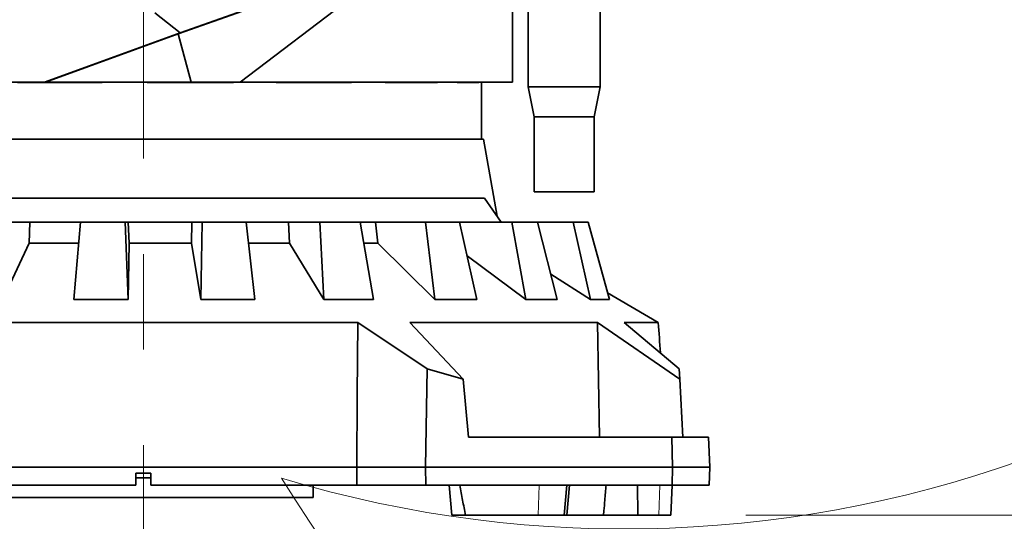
# Model space of a CAD drawing. Header units: millimetres. Extents: x 0 to 14900, y 0 to 10500.
# Tile 5 of 58: x 3356 to 4011, y 4541 to 4875. Entities that reach past the tile are written whole.
import ezdxf

# ---------------------------------------------------------------- set-up
doc = ezdxf.new("R2010")
doc.units = ezdxf.units.MM
doc.header["$LTSCALE"] = 25
doc.linetypes.add('CENTERX2', pattern=[20.32, 12.7, -2.54, 2.54, -2.54])
doc.styles.add('SLDTEXTSTYLE0', font='TXT', dxfattribs={"width": 0.605})
doc.dimstyles.new('SLDDIMSTYLE0', dxfattribs={"dimtxt": 87.5, "dimasz": 87.5, "dimexe": 0, "dimexo": 0.0625, "dimgap": 21.875, "dimtad": 1, "dimdec": 0, "dimrnd": 1e-09, "dimzin": 12, "dimdsep": 46, "dimtxsty": 'SLDTEXTSTYLE0', "dimsah": 1, "dimcen": 0.09, "dimadec": 0, "dimazin": 3, "dimtfac": 1, "dimtofl": 0, "dimtmove": 0, "dimatfit": 3, "dimfxl": 1, "dimfrac": 2, "dimtolj": 1, "dimtzin": 12, "dimarcsym": 0})

# ---------------------------------------------------------------- blocks, each defined once
blk = doc.blocks.new('_D')
at = {"color": 7, "linetype": 'Continuous', "lineweight": 0}
for p, q in [((1911.3, 5275.24), (1911.3, 3425.24)), ((3437.99, 4401.93), (3437.99, 3425.24)), ((1911.3, 3462.74), (3437.99, 3462.74))]:
    blk.add_line(p, q, dxfattribs=at)
at = {"color": 7, "linetype": 'Continuous', "lineweight": 18}
for points in [[(1911.3, 3462.74), (1998.8, 3450.24), (1998.8, 3475.24)], [(3437.99, 3462.74), (3350.49, 3475.24), (3350.49, 3450.24)]]:
    blk.add_solid(points, dxfattribs=at)
at = {"color": 7, "linetype": 'Continuous', "lineweight": 18, "insert": (2540.97, 3575.54), "char_height": 87.5, "attachment_point": 1, "style": 'SLDTEXTSTYLE0'}
blk.add_mtext('1527', dxfattribs=at)
blk = doc.blocks.new('_D_1')
at = {"color": 7, "linetype": 'Continuous', "lineweight": 0}
for p, q in [((1124.32, 5754.93), (1124.32, 3155.26)), ((3437.99, 4401.93), (3437.99, 3155.26)), ((1124.32, 3192.76), (3437.99, 3192.76))]:
    blk.add_line(p, q, dxfattribs=at)
at = {"color": 7, "linetype": 'Continuous', "lineweight": 18}
for points in [[(1124.32, 3192.76), (1211.82, 3180.26), (1211.82, 3205.26)], [(3437.99, 3192.76), (3350.49, 3205.26), (3350.49, 3180.26)]]:
    blk.add_solid(points, dxfattribs=at)
at = {"color": 7, "linetype": 'Continuous', "lineweight": 18, "insert": (2147.48, 3305.55), "char_height": 87.5, "attachment_point": 1, "style": 'SLDTEXTSTYLE0'}
blk.add_mtext('2314', dxfattribs=at)
blk = doc.blocks.new('_D_2')
at = {"color": 7, "linetype": 'Continuous', "lineweight": 0}
for p, q in [((4547.04, 5275.24), (4547.04, 3425.24)), ((3437.99, 4401.93), (3437.99, 3425.24)), ((4547.04, 3462.74), (3437.99, 3462.74))]:
    blk.add_line(p, q, dxfattribs=at)
at = {"color": 7, "linetype": 'Continuous', "lineweight": 18}
for points in [[(3437.99, 3462.74), (3525.49, 3450.24), (3525.49, 3475.24)], [(4547.04, 3462.74), (4459.54, 3475.24), (4459.54, 3450.24)]]:
    blk.add_solid(points, dxfattribs=at)
at = {"color": 7, "linetype": 'Continuous', "lineweight": 18, "insert": (3858.84, 3575.54), "char_height": 87.5, "attachment_point": 1, "style": 'SLDTEXTSTYLE0'}
blk.add_mtext('1109', dxfattribs=at)
blk = doc.blocks.new('_D_3')
at = {"color": 7, "linetype": 'Continuous', "lineweight": 0}
for p, q in [((6493.69, 5374.16), (6493.69, 3171.12)), ((3437.99, 4401.93), (3437.99, 3171.12)), ((6493.69, 3208.62), (3437.99, 3208.62))]:
    blk.add_line(p, q, dxfattribs=at)
at = {"color": 7, "linetype": 'Continuous', "lineweight": 18}
for points in [[(3437.99, 3208.62), (3525.49, 3196.12), (3525.49, 3221.12)], [(6493.69, 3208.62), (6406.19, 3221.12), (6406.19, 3196.12)]]:
    blk.add_solid(points, dxfattribs=at)
at = {"color": 7, "linetype": 'Continuous', "lineweight": 18, "insert": (4832.16, 3321.42), "char_height": 87.5, "attachment_point": 1, "style": 'SLDTEXTSTYLE0'}
blk.add_mtext('3056', dxfattribs=at)
blk = doc.blocks.new('_D_4')
at = {"color": 7, "linetype": 'Continuous', "lineweight": 0}
for p, q in [((3838.89, 4545.24), (7066.98, 4545.24)), ((7029.48, 3819.15), (7029.48, 4545.24)), ((4938.68, 3819.15), (7066.98, 3819.15))]:
    blk.add_line(p, q, dxfattribs=at)
at = {"color": 7, "linetype": 'Continuous', "lineweight": 18}
for points in [[(7029.48, 4545.24), (7016.98, 4457.74), (7041.98, 4457.74)], [(7029.48, 3819.15), (7041.98, 3906.65), (7016.98, 3906.65)]]:
    blk.add_solid(points, dxfattribs=at)
at = {"color": 7, "linetype": 'Continuous', "lineweight": 18, "insert": (6916.69, 4081.94), "char_height": 87.5, "attachment_point": 1, "rotation": 90, "style": 'SLDTEXTSTYLE0'}
blk.add_mtext('726', dxfattribs=at)
blk = doc.blocks.new('_D_5')
at = {"color": 7, "linetype": 'Continuous', "lineweight": 0}
for p, q in [((3807.99, 8065.25), (7066.98, 8065.25)), ((7029.48, 8065.25), (7029.48, 4545.24)), ((3838.89, 4545.24), (7066.98, 4545.24))]:
    blk.add_line(p, q, dxfattribs=at)
at = {"color": 7, "linetype": 'Continuous', "lineweight": 18}
for points in [[(7029.48, 8065.25), (7016.98, 7977.75), (7041.98, 7977.75)], [(7029.48, 4545.24), (7041.98, 4632.74), (7016.98, 4632.74)]]:
    blk.add_solid(points, dxfattribs=at)
at = {"color": 7, "linetype": 'Continuous', "lineweight": 18, "insert": (6916.69, 6171.57), "char_height": 87.5, "attachment_point": 1, "rotation": 90, "style": 'SLDTEXTSTYLE0'}
blk.add_mtext('3520', dxfattribs=at)

msp = doc.modelspace()

# ---------------------------------------------------------------- linework, layer by layer
at = {"color": 7, "linetype": 'CENTERX2', "lineweight": 18}
msp.add_line((3437.9923585, 5099.9597652), (3437.9923585, 4451.9302102), dxfattribs=at)
at = {"color": 7, "linetype": 'Continuous', "lineweight": 35}
for p, q in [((3748.022227, 4967.1147766), (3462.5380007, 4866.0921929)), ((3617.4280124, 4920.6728841), (3461.2063265, 4865.3916571)), ((3502.4167367, 4833.2433282), (3617.4280124, 4920.6728841)), ((3683.4923585, 4906.2433282), (3683.4923585, 4833.2433282)), ((3693.9923585, 4897.5104439), (3693.9923585, 4830.2433282)), ((3741.9923585, 4830.2433282), (3741.9923585, 4897.5104439)), ((3445.5930974, 4879.4076745), (3462.5380007, 4866.0921929)), ((3462.5380007, 4866.0921929), (3372.2864866, 4833.2433282)), ((3461.2063265, 4865.3916571), (3372.8795187, 4833.2433282)), ((3469.8739412, 4833.2433282), (3461.2063265, 4865.3916571)), ((3372.2864866, 4833.2433282), (3272.8248572, 4833.2433282)), ((3410.5039503, 4833.0607885), (3354.1710846, 4833.0607885)), ((3372.8795187, 4833.2433282), (3372.2864866, 4833.2433282)), ((3372.8795187, 4833.2433282), (3469.8739412, 4833.2433282)), ((3410.5039503, 4833.0607885), (3410.4642417, 4833.2433282)), ((3410.5039503, 4833.0607885), (3410.5039503, 4833.2433282)), ((3440.4573239, 4833.0607885), (3440.4573239, 4833.2433282)), ((3440.5179298, 4833.2433282), (3440.4573239, 4833.0607885)), ((3498.0551586, 4833.0607885), (3440.4573239, 4833.0607885)), ((3469.8739412, 4833.2433282), (3502.4167367, 4833.2433282)), ((3498.0551586, 4833.0607885), (3497.9457668, 4833.2433282)), ((3498.0551586, 4833.0607885), (3498.0551586, 4833.2433282)), ((3683.4923585, 4833.2433282), (3502.4167367, 4833.2433282)), ((3526.3682946, 4833.0607885), (3526.3682946, 4833.2433282)), ((3576.46235, 4833.0607885), (3526.3682946, 4833.0607885)), ((3576.46235, 4833.0607885), (3576.46235, 4833.2433282)), ((3598.8248301, 4833.0607885), (3598.8248301, 4833.2433282)), ((3633.7887405, 4833.0607885), (3598.8248301, 4833.0607885)), ((3633.7887405, 4833.0607885), (3633.7887405, 4833.2433282)), ((3646.7960798, 4833.0607885), (3646.7960798, 4833.2433282)), ((3661.3069067, 4833.0607885), (3646.7960798, 4833.0607885)), ((3661.3069067, 4833.0607885), (3661.3069067, 4833.2433282)), ((3662.9923585, 4795.2433282), (3662.9923585, 4833.2433282)), ((3693.9923585, 4830.2433282), (3697.9923585, 4810.2433282)), ((3741.9923585, 4830.2433282), (3693.9923585, 4830.2433282)), ((3737.9923585, 4810.2433282), (3741.9923585, 4830.2433282)), ((3697.9923585, 4810.2433282), (3697.9923585, 4760.2433282)), ((3737.9923585, 4810.2433282), (3697.9923585, 4810.2433282)), ((3737.9923585, 4760.2433282), (3737.9923585, 4810.2433282)), ((3211.6903425, 4795.2433282), (3664.2943746, 4795.2433282)), ((3673.3235839, 4744.0361375), (3664.2943746, 4795.2433282)), ((3737.9923585, 4760.2433282), (3697.9923585, 4760.2433282)), ((3206.7107077, 4756.0002523), (3664.9224558, 4756.0002523)), ((3664.9224558, 4756.0002523), (3675.9868714, 4740.2433282)), ((3346.0644703, 4740.2433282), (3362.3742569, 4740.2433282)), ((3361.9616897, 4726.2035077), (3362.3742569, 4740.2433282)), ((3362.3742569, 4740.2433282), (3396.1715601, 4740.2433282)), ((3396.1885702, 4740.2433282), (3391.6455935, 4688.6378091)), ((3425.8218157, 4740.2433282), (3396.1885702, 4740.2433282)), ((3425.8218157, 4740.2433282), (3427.9811055, 4740.2433282)), ((3427.9818333, 4688.6378091), (3425.8218157, 4740.2433282)), ((3428.5686813, 4726.2035077), (3427.9811055, 4740.2433282)), ((3427.9811055, 4740.2433282), (3470.1730957, 4740.2433282)), ((3469.9178058, 4726.2035077), (3470.1730957, 4740.2433282)), ((3470.1730957, 4740.2433282), (3477.114039, 4740.2433282)), ((3477.114039, 4740.2433282), (3476.174742, 4688.6378091)), ((3506.4085634, 4740.2433282), (3477.114039, 4740.2433282)), ((3512.0956425, 4688.6378091), (3506.4085634, 4740.2433282)), ((3506.4085634, 4740.2433282), (3534.547756, 4740.2433282)), ((3535.2908114, 4726.2035077), (3534.547756, 4740.2433282)), ((3534.547756, 4740.2433282), (3555.3734299, 4740.2433282)), ((3555.3734299, 4740.2433282), (3558.1018241, 4688.6378091)), ((3582.3328598, 4740.2433282), (3555.3734299, 4740.2433282)), ((3591.1594353, 4688.6378091), (3582.3328598, 4740.2433282)), ((3582.4281483, 4740.2433282), (3592.3423255, 4740.2433282)), ((3594.0330882, 4726.2035077), (3592.3423255, 4740.2433282)), ((3592.3423255, 4740.2433282), (3625.6334948, 4740.2433282)), ((3625.6334948, 4740.2433282), (3631.8436446, 4688.6378091)), ((3648.4205897, 4740.2433282), (3625.6334948, 4740.2433282)), ((3659.785145, 4688.6378091), (3648.4205897, 4740.2433282)), ((3648.4205897, 4740.2433282), (3683.1061264, 4740.2433282)), ((3683.1061264, 4740.2433282), (3692.3748203, 4688.6378091)), ((3700.1679833, 4740.2433282), (3683.1061264, 4740.2433282)), ((3713.2960428, 4688.6378091), (3700.1679833, 4740.2433282)), ((3700.1679833, 4740.2433282), (3723.8746598, 4740.2433282)), ((3723.8746598, 4740.2433282), (3735.5702516, 4688.6378091)), ((3734.0485413, 4740.2433282), (3723.8746598, 4740.2433282)), ((3748.0454495, 4688.6378091), (3734.0485413, 4740.2433282)), ((3361.9616897, 4726.2035077), (3344.5502249, 4688.6378091)), ((3394.9239014, 4726.2035077), (3361.9616897, 4726.2035077)), ((3428.5686813, 4726.2035077), (3427.9818333, 4688.6378091)), ((3469.9178058, 4726.2035077), (3428.5686813, 4726.2035077)), ((3476.174742, 4688.6378091), (3469.9178058, 4726.2035077)), ((3535.2908114, 4726.2035077), (3508.0032244, 4726.2035077)), ((3558.1018241, 4688.6378091), (3535.2908114, 4726.2035077)), ((3594.0330882, 4726.2035077), (3584.8304933, 4726.2035077)), ((3631.8436446, 4688.6378091), (3594.0330882, 4726.2035077)), ((3692.3748203, 4688.6378091), (3653.3599628, 4717.8140378)), ((3735.5702516, 4688.6378091), (3709.0110734, 4705.4817357)), ((3746.825458, 4693.1358235), (3780.6176858, 4673.3336572)), ((3391.6455935, 4688.6378091), (3427.9818333, 4688.6378091)), ((3476.174742, 4688.6378091), (3512.0956425, 4688.6378091)), ((3558.1018241, 4688.6378091), (3591.1594353, 4688.6378091)), ((3631.8436446, 4688.6378091), (3659.785145, 4688.6378091)), ((3692.3748203, 4688.6378091), (3713.2960428, 4688.6378091)), ((3735.5702516, 4688.6378091), (3748.0454495, 4688.6378091)), ((3295.3309033, 4673.3336572), (3580.6538138, 4673.3336572)), ((3580.6538138, 4673.3336572), (3626.8682638, 4642.6345568)), ((3615.2791749, 4673.3336572), (3740.158133, 4673.3336572)), ((3650.7900964, 4635.6780691), (3615.2791749, 4673.3336572)), ((3740.158133, 4673.3336572), (3794.9299235, 4635.6780691)), ((3740.158133, 4673.3336572), (3741.5306126, 4597.2433282)), ((3757.9649819, 4673.3336572), (3780.6176858, 4673.3336572)), ((3794.5653495, 4642.6345568), (3757.9649819, 4673.3336572)), ((3626.8682638, 4642.6345568), (3625.7277766, 4577.2433282)), ((3626.8682638, 4642.6345568), (3650.7900964, 4635.6780691)), ((3794.9299235, 4635.6780691), (3794.5653495, 4642.6345568)), ((3650.7900964, 4635.6780691), (3654.3666645, 4597.2433282)), ((3794.9299235, 4635.6780691), (3796.944203, 4597.2433282)), ((3654.3666645, 4597.2433282), (3789.5581983, 4597.2433282)), ((3789.9923585, 4577.2433282), (3789.5581983, 4597.2433282)), ((3789.5581983, 4597.2433282), (3813.944203, 4597.2433282)), ((3813.944203, 4597.2433282), (3814.9923585, 4577.2433282)), ((3295.9924105, 4577.2433282), (3579.9923066, 4577.2433282)), ((3432.9923585, 4573.2433282), (3442.9923585, 4573.2433282)), ((3432.9923585, 4573.2433282), (3432.9923585, 4565.2433282)), ((3442.9923585, 4565.2433282), (3442.9923585, 4573.2433282)), ((3579.9923066, 4577.2433282), (3580.0761454, 4565.2433282)), ((3579.9923066, 4577.2433282), (3625.7277766, 4577.2433282)), ((3625.7277766, 4577.2433282), (3789.9923585, 4577.2433282)), ((3625.7277766, 4577.2433282), (3625.9370684, 4565.2433282)), ((3789.7318624, 4565.2433282), (3789.9923585, 4577.2433282)), ((3814.9923585, 4577.2433282), (3789.9923585, 4577.2433282)), ((3814.9923585, 4577.2433282), (3814.3634652, 4565.2433282)), ((3442.9923585, 4570.2433282), (3432.9923585, 4570.2433282)), ((3295.9085717, 4565.2433282), (3432.9923585, 4565.2433282)), ((3442.9923585, 4565.2433282), (3580.0761454, 4565.2433282)), ((3550.9923585, 4565.2433282), (3550.9923585, 4557.1433282)), ((3625.9370684, 4565.2433282), (3580.0761454, 4565.2433282)), ((3789.7318624, 4565.2433282), (3625.9370684, 4565.2433282)), ((3641.4969301, 4565.2433282), (3643.2467034, 4545.2433282)), ((3717.9417686, 4545.2433282), (3719.849444, 4565.2433282)), ((3719.7471569, 4545.2433282), (3721.4969301, 4565.2433282)), ((3766.6952386, 4565.2433282), (3766.9463427, 4545.2433282)), ((3788.8925321, 4545.2433282), (3789.9406877, 4565.2433282)), ((3814.3634652, 4565.2433282), (3789.7318624, 4565.2433282)), ((3550.9923585, 4557.1433282), (3233.7791288, 4557.1433282)), ((3744.1655391, 4545.2433282), (3744.4184284, 4548.1338663)), ((3652.2825328, 4545.2433282), (3643.2467034, 4545.2433282)), ((3652.2825328, 4545.2433282), (3700.7179698, 4545.2433282)), ((3700.7179698, 4545.2433282), (3717.9417686, 4545.2433282)), ((3719.7471569, 4545.2433282), (3717.9417686, 4545.2433282)), ((3744.1655391, 4545.2433282), (3719.7471569, 4545.2433282)), ((3766.9463427, 4545.2433282), (3744.1633527, 4545.2433282)), ((3766.9463427, 4545.2433282), (3780.859168, 4545.2433282)), ((3780.859168, 4545.2433282), (3788.8925321, 4545.2433282))]:
    msp.add_line(p, q, dxfattribs=at)
at = {"color": 8, "linetype": 'Continuous', "lineweight": 18}
for p, q in [((3700.7179698, 4545.2433282), (3701.3554884, 4565.2433282)), ((3780.859168, 4545.2433282), (3781.6911537, 4565.2433282))]:
    msp.add_line(p, q, dxfattribs=at)
at = {"color": 7, "linetype": 'Continuous', "lineweight": 35, "flags": 128}
msp.add_lwpolyline([(3580.6538138, 4673.3336572), (3580.3252768, 4625.2009258), (3579.9923066, 4577.2433282)], dxfattribs=at)
at = {"color": 7, "linetype": 'Continuous', "lineweight": 18}
for centre, radius, start, end in [((3757.9923585, 5325.2433282), 1846.69, 95.4176846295, 214.5812927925), ((3757.9923585, 5325.2433282), 789.05, 253.1977653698, 43.198164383), ((4888.6758285, 5424.1577751), 1605.01, 212.1581076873, 5.1344227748)]:
    msp.add_arc(centre, radius, start, end, dxfattribs=at)
at = {"color": 7, "linetype": 'Continuous', "lineweight": 35}
msp.add_ellipse((3510.8832599, 1036.5629106), major_axis=(-122.2521251, 6182.8560454), ratio=0.0682328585, start_param=5.3358578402, end_param=5.339873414, dxfattribs=at)
for points, knots in [([(3648.5849662, 4565.2433282), (3649.193783, 4561.9116422), (3650.4114988, 4555.2478209), (3651.6588267, 4548.578309), (3652.2825328, 4545.2433282)], [0, 0, 0, 0, 0.4999662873, 1, 1, 1, 1]), ([(3744.4132215, 4548.1343218), (3744.6200859, 4550.5020282), (3745.1180063, 4556.2010707), (3745.5779303, 4561.9076099), (3745.8467757, 4565.2433282)], [0, 0, 0, 0, 0.4154568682, 1, 1, 1, 1])]:
    msp.add_open_spline(points, degree=3, knots=knots, dxfattribs=at)

# ---------------------------------------------------------------- dimensions: what is measured, and where the dimension line sits
at = {"color": 7, "linetype": 'Continuous', "lineweight": 18}
for p1, picture, middle in [((3757.9923585, 8065.2533282), '_D_5', (7029.4841952, 6305.2483282)), ((4888.6758285, 3819.1477751), '_D_4', (7029.4841952, 4182.1955517))]:
    dim = msp.add_linear_dim(base=(7029.4841952, 4545.2433282), p1=p1, p2=(3788.8925321, 4545.2433282), angle=90, dimstyle='SLDDIMSTYLE0', dxfattribs=at)
    dim.commit()
    dim.dimension.update_dxf_attribs({"geometry": picture, "text_midpoint": middle, "dimtype": 160})
for base, p1, picture, middle in [((3437.9923585, 3192.7564963), (1124.3207406, 5804.9272938), '_D_1', (2281.1565496, 3192.7564963)), ((3437.9923585, 3208.6218929), (6493.6858285, 5424.1577751), '_D_3', (4965.8390935, 3208.6218929)), ((3437.9923585, 3462.7433282), (1911.3023585, 5325.2433282), '_D', (2674.6473585, 3462.7433282)), ((3437.9923585, 3462.7433282), (4547.0423585, 5325.2433282), '_D_2', (3992.5173585, 3462.7433282))]:
    dim = msp.add_linear_dim(base=base, p1=p1, p2=(3437.9923585, 4451.9302102), dimstyle='SLDDIMSTYLE0', dxfattribs=at)
    dim.commit()
    dim.dimension.update_dxf_attribs({"geometry": picture, "text_midpoint": middle, "dimtype": 160})

doc.saveas('drawing.dxf')
